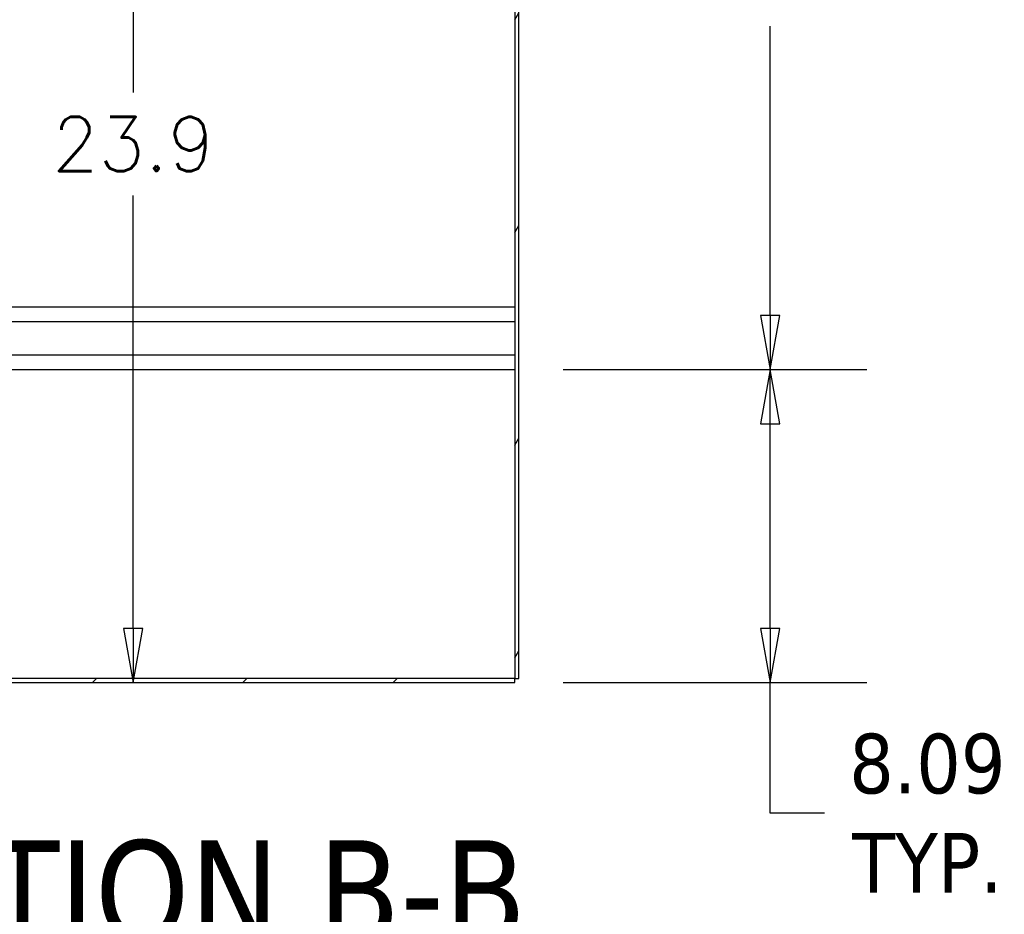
# Model space of a CAD drawing. Extents: x 807 to 1172, y 30 to 260.
# Tile 181 of 214: x 1044 to 1070, y 124 to 147. Entities that reach past the tile are written whole.
import ezdxf

# ---------------------------------------------------------------- set-up
doc = ezdxf.new("R2010")
doc.units = 0
doc.header["$LTSCALE"] = 4
doc.header["$MEASUREMENT"] = 0
doc.layers.get('0').update_dxf_attribs({"linetype": 'CONTINUOUS'})
doc.layers.get('DEFPOINTS').update_dxf_attribs({"linetype": 'CONTINUOUS'})
doc.styles.add('ROMANS', font='romans.shx')
doc.styles.add('Text Style168', font='tahoma.ttf')
doc.dimstyles.new('Default (ANSI)', dxfattribs={"dimscale": 20, "dimtxt": 0.07, "dimasz": 0.07, "dimexe": 0.125, "dimexo": 0.0625, "dimgap": 0.031496, "dimtad": 0, "dimtih": 1, "dimtoh": 1, "dimrnd": 1e-08, "dimzin": 0, "dimdsep": 46, "dimtxsty": 'ROMANS', "dimblk": 'Filled-1', "dimcen": 0.09, "dimdle": 0.393701, "dimclrd": 256, "dimclre": 256, "dimclrt": 256, "dimadec": 0, "dimazin": 0, "dimtfac": 0.928571, "dimtofl": 0, "dimtmove": 0, "dimatfit": 3, "dimfxl": 1, "dimtolj": 1, "dimtzin": 0, "dimlwd": -1, "dimlwe": -1, "dimarcsym": 0})

# ---------------------------------------------------------------- blocks, each defined once
blk = doc.blocks.new('Filled-1')
at = {"color": 0}
for p, q in [((0, 0), (-1, 0.179)), ((-1, 0.179), (-1, -0.179)), ((-1, 0), (0, 0)), ((-1, -0.179), (0, 0))]:
    blk.add_line(p, q, dxfattribs=at)
at = {"color": 0, "flags": 128}
blk.add_lwpolyline([(-1, -0.179), (0, 0), (-1, 0.179), (-1, -0.179)], dxfattribs=at)
at = {"color": 0}
blk.add_solid([(-1, -0.179), (0, 0), (-1, 0.179), (-1, -0.179)], dxfattribs=at)
blk = doc.blocks.new('*D88')
at = {"transparency": 16777216}
for p, q in [((1058.332, 137.768), (1066.19, 137.768)), ((1063.69, 131.074), (1063.69, 136.368)), ((1058.332, 129.674), (1066.19, 129.674)), ((1063.69, 126.294), (1063.69, 129.674)), ((1065.09, 126.294), (1063.69, 126.294))]:
    blk.add_line(p, q, dxfattribs=at)
at = {"layer": 'DEFPOINTS', "color": 0, "transparency": 16777216}
for p in [(1057.082, 137.768), (1063.69, 137.768), (1057.082, 129.674)]:
    blk.add_point(p, dxfattribs=at)
at = {"transparency": 16777216, "xscale": 1.400000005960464, "yscale": 1.400000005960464, "zscale": 1.400000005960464}
for p, rotation in [((1063.69, 137.768), 90), ((1063.69, 129.674), 270)]:
    blk.add_blockref('Filled-1', p, dxfattribs=dict(at, rotation=rotation))
at = {"transparency": 16777216, "insert": (1067.754, 126.294), "char_height": 1.4, "attachment_point": 5, "style": 'ROMANS'}
blk.add_mtext('\\A1;\\fTahoma|b0|i0;\\H1.5400;8.09\\P\\fTahoma|b0|i0;\\H1.5400;TYP.', dxfattribs=at)
blk = doc.blocks.new('*D89')
at = {"transparency": 16777216}
for p, q in [((1058.332, 166.893), (1066.19, 166.893)), ((1063.69, 165.493), (1063.69, 152.006)), ((1063.69, 139.168), (1063.69, 146.654)), ((1058.332, 137.768), (1066.19, 137.768))]:
    blk.add_line(p, q, dxfattribs=at)
at = {"layer": 'DEFPOINTS', "color": 0, "transparency": 16777216}
for p in [(1057.082, 166.893), (1063.69, 166.893), (1057.082, 137.768)]:
    blk.add_point(p, dxfattribs=at)
at = {"transparency": 16777216, "xscale": 1.400000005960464, "yscale": 1.400000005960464, "zscale": 1.400000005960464}
for p, rotation in [((1063.69, 166.893), 90), ((1063.69, 137.768), 270)]:
    blk.add_blockref('Filled-1', p, dxfattribs=dict(at, rotation=rotation))
at = {"transparency": 16777216, "insert": (1063.69, 149.33), "char_height": 1.4, "attachment_point": 5, "style": 'ROMANS'}
blk.add_mtext('\\A1;\\fTahoma|b0|i0;\\H1.5400;29.13\\P\\fTahoma|b0|i0;\\H1.5400;TYP.', dxfattribs=at)
blk = doc.blocks.new('*D90')
at = {"transparency": 16777216}
for p, q in [((1053.832, 153.549), (1044.708, 153.549)), ((1047.208, 152.149), (1047.208, 144.934)), ((1047.208, 131.074), (1047.208, 142.274))]:
    blk.add_line(p, q, dxfattribs=at)
at = {"layer": 'DEFPOINTS', "color": 0, "transparency": 16777216}
for p in [(1047.208, 153.549), (1055.082, 153.549), (1048.597, 129.674)]:
    blk.add_point(p, dxfattribs=at)
at = {"transparency": 16777216, "xscale": 1.400000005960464, "yscale": 1.400000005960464, "zscale": 1.400000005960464}
for p, rotation in [((1047.208, 153.549), 90), ((1047.208, 129.674), 270)]:
    blk.add_blockref('Filled-1', p, dxfattribs=dict(at, rotation=rotation))
at = {"transparency": 16777216, "insert": (1047.208, 143.604), "char_height": 1.4, "attachment_point": 5, "style": 'ROMANS'}
blk.add_mtext('\\A1;23.9', dxfattribs=at)

msp = doc.modelspace()

# ---------------------------------------------------------------- hatches: boundary and pattern name
h = msp.add_hatch()
h.set_pattern_fill('ANSI31', color=256, scale=22, angle=15, style=0)
h.set_pattern_definition([(60, (799.6907, 30.9985), (-2.38157, 1.375), [])])
h.paths.add_polyline_path([(1057.186, 201.695), (1057.082, 201.695), (1057.082, 177.83), (1057.082, 177.58), (1057.082, 153.799), (1057.082, 153.549), (1057.082, 129.778), (1057.186, 129.778)])
h = msp.add_hatch()
h.set_pattern_fill('ANSI31', color=256, scale=22, style=0)
h.set_pattern_definition([(45, (799.6907, 30.9985), (-1.944544, 1.944544), [])])
edge = h.paths.add_edge_path()
edge.add_line((1039.165, 129.919), (1039.165, 136.851))
edge.add_ellipse((1038.967, 136.851), major_axis=(0.198, 0), ratio=1, start_angle=0, end_angle=90)
edge.add_line((1038.967, 137.049), (1038.323, 137.049))
edge.add_ellipse((1038.323, 136.851), major_axis=(0, 0.198), ratio=1, start_angle=0, end_angle=48.8168)
edge.add_ellipse((1038.323, 136.851), major_axis=(-0.149, 0.13), ratio=1, start_angle=0, end_angle=41.1832)
edge.add_line((1038.125, 136.851), (1038.125, 136.424))
edge.add_line((1038.125, 136.424), (1038.229, 136.424))
edge.add_line((1038.229, 136.424), (1038.229, 136.851))
edge.add_ellipse((1038.323, 136.851), major_axis=(-0.0938, 0), ratio=1, start_angle=318.1183, end_angle=360, ccw=False)
edge.add_ellipse((1038.323, 136.851), major_axis=(-0.0698, 0.0626), ratio=1, start_angle=311.8817, end_angle=360, ccw=False)
edge.add_line((1038.323, 136.945), (1038.967, 136.945))
edge.add_ellipse((1038.967, 136.851), major_axis=(0, 0.0938), ratio=1, start_angle=270, end_angle=360, ccw=False)
edge.add_line((1039.061, 136.851), (1039.061, 129.919))
edge.add_ellipse((1039.305, 129.919), major_axis=(-0.245, 0), ratio=1, start_angle=0, end_angle=90)
edge.add_line((1039.305, 129.674), (1057.082, 129.674))
edge.add_line((1057.082, 129.674), (1057.082, 129.778))
edge.add_line((1057.082, 129.778), (1039.305, 129.778))
edge.add_ellipse((1039.305, 129.919), major_axis=(0, -0.141), ratio=1, start_angle=270, end_angle=360, ccw=False)

# ---------------------------------------------------------------- linework, layer by layer
for p, q in [((1057.082, 201.695), (1057.082, 129.778)), ((1057.186, 129.778), (1057.186, 201.695)), ((1040.332, 139.393), (1057.082, 139.393)), ((1040.332, 139.008), (1057.082, 139.008)), ((1040.332, 138.153), (1057.082, 138.153)), ((1040.332, 137.768), (1057.082, 137.768)), ((1057.082, 129.778), (1039.305, 129.778)), ((1039.305, 129.674), (1057.082, 129.674)), ((1057.082, 129.674), (1057.082, 129.778)), ((1057.082, 129.778), (1057.186, 129.778))]:
    msp.add_line(p, q)

# ---------------------------------------------------------------- texts
at = {"insert": (1037.273, 122.9), "char_height": 2.64, "attachment_point": 7, "style": 'Text Style168'}
msp.add_mtext('SECTION B-B', dxfattribs=at)

# ---------------------------------------------------------------- dimensions: what is measured, and where the dimension line sits
for base, p1, p2, override, picture, middle in [((1063.689717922, 166.892637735), (1057.081760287, 137.767637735), (1057.081760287, 166.892637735), {"dimgap": 0.031496, "dimdec": 2, "dimtol": 0, "dimlim": 0, "dimtp": 0, "dimtm": 0, "dimtdec": 2, "dimatfit": 1}, '*D89', (1063.689717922, 149.330137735)), ((1063.69, 137.768), (1057.082, 129.674), (1057.082, 137.768), {"dimgap": 0.031496, "dimdec": 2, "dimtol": 0, "dimlim": 0, "dimtp": 0, "dimtm": 0, "dimtdec": 2, "dimtmove": 1, "dimatfit": 2}, '*D88', (1063.819, 126.294))]:
    dim = msp.add_linear_dim(base=base, p1=p1, p2=p2, angle=270, text='\\fTahoma|b0|i0;\\H1.5400;<>\\P\\fTahoma|b0|i0;\\H1.5400;TYP.', dimstyle='Default (ANSI)', override=override)
    dim.commit()
    dim.dimension.update_dxf_attribs({"geometry": picture, "text_midpoint": middle, "dimtype": 160})
dim = msp.add_linear_dim(base=(1047.208, 153.549), p1=(1048.597, 129.674), p2=(1055.082, 153.549), angle=270, dimstyle='Default (ANSI)', override={"dimgap": 0.031496, "dimdec": 1, "dimse1": 1, "dimtol": 0, "dimlim": 0, "dimtp": 0, "dimtm": 0, "dimtdec": 1, "dimatfit": 1})
dim.commit()
dim.dimension.update_dxf_attribs({"geometry": '*D90', "text_midpoint": (1047.208, 143.604), "dimtype": 160})

doc.saveas('drawing.dxf')
